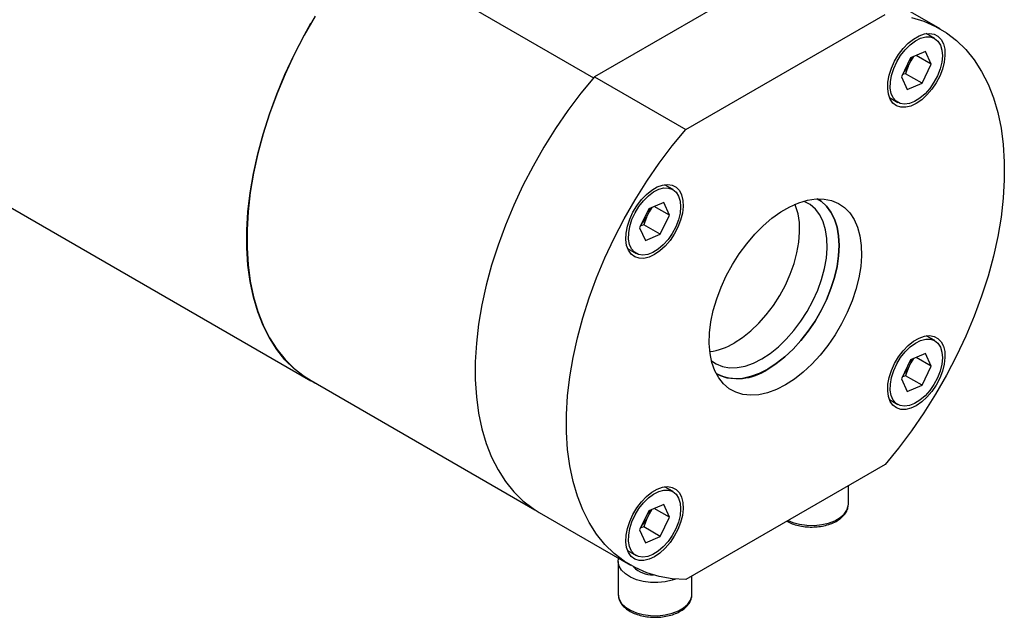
# Model space of a CAD drawing. Header units: inches. Extents: x 6.5 to 32.7, y 2.2 to 20.5.
# Tile 10 of 14: x 27.4 to 32.7, y 12.4 to 15.6. Entities that reach past the tile are written whole.
import ezdxf

# ---------------------------------------------------------------- set-up
doc = ezdxf.new("R2010")
doc.units = ezdxf.units.IN
doc.header["$MEASUREMENT"] = 0

msp = doc.modelspace()

# ---------------------------------------------------------------- linework, layer by layer
at = {"color": 7, "linetype": 'Continuous', "lineweight": 25}
for p, q in [((29.2502, 16.0167), (30.4693, 15.3129)), ((31.5383, 15.9329), (30.4742, 15.3187)), ((32.3201, 15.5743), (31.8329, 15.8555)), ((25.6195, 15.623), (28.9602, 13.6945)), ((30.9614, 15.0374), (32.0254, 15.6517)), ((32.2904, 15.5228), (32.2449, 15.5491)), ((32.1613, 15.4203), (32.1124, 15.3185)), ((32.1481, 15.3727), (32.1629, 15.4035)), ((32.241, 15.4541), (32.1613, 15.4203)), ((32.1775, 15.4272), (32.1629, 15.4035)), ((32.2717, 15.3861), (32.1907, 15.4328)), ((32.2717, 15.3861), (32.241, 15.4541)), ((32.2227, 15.2842), (32.2717, 15.3861)), ((30.4742, 15.3187), (30.9614, 15.0374)), ((32.1124, 15.3185), (32.143, 15.2504)), ((32.1346, 15.3351), (32.1179, 15.3299)), ((32.2227, 15.2842), (32.1346, 15.3351)), ((32.143, 15.2504), (32.2227, 15.2842)), ((32.0489, 15.2076), (32.0936, 15.1818)), ((30.8932, 14.7162), (30.8479, 14.7423)), ((30.7641, 14.6137), (30.7151, 14.5119)), ((30.8438, 14.6475), (30.7641, 14.6137)), ((30.7803, 14.6206), (30.7657, 14.5969)), ((30.8745, 14.5795), (30.7935, 14.6262)), ((30.8745, 14.5795), (30.8438, 14.6475)), ((30.7509, 14.5661), (30.7657, 14.5969)), ((30.8255, 14.4776), (30.8745, 14.5795)), ((30.7151, 14.5119), (30.7458, 14.4438)), ((30.7373, 14.5285), (30.7206, 14.5233)), ((30.8255, 14.4776), (30.7373, 14.5285)), ((30.7458, 14.4438), (30.8255, 14.4776)), ((30.6511, 14.4014), (30.6964, 14.3752)), ((32.2904, 13.9093), (32.2455, 13.9352)), ((32.241, 13.8407), (32.1613, 13.8069)), ((32.2717, 13.7726), (32.241, 13.8407)), ((32.1613, 13.8069), (32.1124, 13.705)), ((32.1481, 13.7592), (32.1629, 13.79)), ((32.1775, 13.8137), (32.1629, 13.79)), ((32.2717, 13.7726), (32.1907, 13.8193)), ((32.2227, 13.6708), (32.2717, 13.7726)), ((32.1346, 13.7216), (32.1179, 13.7165)), ((32.2227, 13.6708), (32.1346, 13.7216)), ((28.9609, 13.6958), (30.1549, 13.0065)), ((32.1124, 13.705), (32.143, 13.637)), ((32.143, 13.637), (32.2227, 13.6708)), ((32.0487, 13.5943), (32.0936, 13.5683)), ((32.0254, 13.2471), (30.9614, 12.6328)), ((30.8932, 13.1027), (30.8485, 13.1285)), ((31.8296, 13.0358), (31.8296, 13.134)), ((30.1795, 12.9914), (30.6667, 12.7102)), ((30.7641, 13.0002), (30.7151, 12.8984)), ((30.8438, 13.034), (30.7641, 13.0002)), ((30.7803, 13.0071), (30.7657, 12.9834)), ((30.8745, 12.966), (30.7935, 13.0127)), ((30.8745, 12.966), (30.8438, 13.034)), ((30.7509, 12.9526), (30.7657, 12.9834)), ((30.8255, 12.8641), (30.8745, 12.966)), ((30.7151, 12.8984), (30.7458, 12.8303)), ((30.7373, 12.915), (30.7206, 12.9098)), ((30.8255, 12.8641), (30.7373, 12.915)), ((30.7458, 12.8303), (30.8255, 12.8641)), ((30.6508, 12.788), (30.6964, 12.7617)), ((30.6007, 12.7305), (30.6007, 12.5537)), ((30.9944, 12.5537), (30.9944, 12.6519)), ((30.6007, 12.5537), (30.6007, 12.5511))]:
    msp.add_line(p, q, dxfattribs=at)
at = {"color": 7, "linetype": 'Continuous', "lineweight": 25, "flags": 128}
for points in [[(28.9824, 15.6419), (28.9246, 15.5406), (28.8712, 15.4372), (28.8223, 15.3324), (28.7782, 15.2265), (28.7391, 15.1201), (28.7053, 15.0137), (28.6768, 14.9079), (28.6539, 14.8032), (28.6365, 14.7001), (28.6249, 14.5992), (28.6191, 14.5009), (28.6191, 14.4057), (28.6249, 14.3141), (28.6365, 14.2265), (28.6539, 14.1434), (28.6768, 14.0652), (28.7053, 13.9923), (28.7391, 13.925), (28.7782, 13.8637), (28.8223, 13.8088), (28.8712, 13.7603), (28.9246, 13.7187), (28.9609, 13.6958)], [(32.1672, 15.6347), (32.2331, 15.6149), (32.2954, 15.5877), (32.3536, 15.5533), (32.4075, 15.5118), (32.4569, 15.4634), (32.5014, 15.4084), (32.5408, 15.347), (32.5749, 15.2796), (32.6037, 15.2065), (32.6269, 15.128), (32.6443, 15.0446), (32.656, 14.9567), (32.6619, 14.8646), (32.6619, 14.769), (32.656, 14.6702), (32.6443, 14.5687), (32.6269, 14.4651), (32.6037, 14.3599), (32.5749, 14.2536), (32.5408, 14.1467), (32.5014, 14.0398), (32.4569, 13.9335), (32.4075, 13.8281), (32.3536, 13.7244), (32.2954, 13.6227), (32.2331, 13.5237), (32.1672, 13.4277), (32.0978, 13.3354), (32.0254, 13.2471)], [(28.9963, 13.6754), (28.9816, 13.6827), (28.9239, 13.7174), (28.8704, 13.759), (28.8215, 13.8074), (28.7774, 13.8624), (28.7384, 13.9237), (28.7045, 13.991), (28.676, 14.0639), (28.6531, 14.1421), (28.6358, 14.2252), (28.6242, 14.3127), (28.6184, 14.4044), (28.6184, 14.4996), (28.6242, 14.5979), (28.6358, 14.6988), (28.6531, 14.8019), (28.676, 14.9066), (28.7045, 15.0124), (28.7384, 15.1187), (28.7774, 15.2251), (28.8215, 15.331), (28.8704, 15.4359), (28.9239, 15.5393), (28.9605, 15.6046)], [(32.1922, 15.1758), (32.1632, 15.1623), (32.1353, 15.1556), (32.1094, 15.1561), (32.0866, 15.1637), (32.0675, 15.1781), (32.0529, 15.1988), (32.0434, 15.2251), (32.0393, 15.2559), (32.0407, 15.2903), (32.0475, 15.3269), (32.0596, 15.3645), (32.0765, 15.4016), (32.0976, 15.437), (32.1221, 15.4693), (32.1491, 15.4974), (32.1777, 15.5202), (32.2068, 15.537), (32.2354, 15.5472), (32.2624, 15.5503), (32.2869, 15.5463), (32.3079, 15.5352), (32.3248, 15.5176), (32.3369, 15.494), (32.3438, 15.4653), (32.3452, 15.4325), (32.341, 15.3968), (32.3315, 15.3596), (32.3169, 15.3221), (32.2979, 15.2857), (32.275, 15.2517), (32.2491, 15.2213), (32.2212, 15.1957), (32.1922, 15.1758)], [(32.3207, 15.4879), (32.3287, 15.4614), (32.3312, 15.4305), (32.328, 15.3963), (32.3192, 15.3603), (32.3052, 15.324), (32.2865, 15.2889), (32.264, 15.2563), (32.2386, 15.2277), (32.2112, 15.2042), (32.1831, 15.1867), (32.1553, 15.1761), (32.129, 15.1726), (32.1053, 15.1765), (32.0852, 15.1876), (32.0694, 15.2054), (32.0587, 15.2293), (32.0534, 15.2582), (32.0538, 15.2909), (32.0598, 15.3262), (32.0713, 15.3625), (32.0877, 15.3984), (32.1083, 15.4324), (32.1324, 15.4631), (32.159, 15.4893), (32.1869, 15.5099), (32.215, 15.5241), (32.2421, 15.5312), (32.2673, 15.531), (32.2893, 15.5234), (32.3073, 15.5089), (32.3207, 15.4879)], [(30.4742, 15.3187), (30.4018, 15.2304), (30.3325, 15.138), (30.2665, 15.0421), (30.2042, 14.943), (30.146, 14.8414), (30.0921, 14.7376), (30.0428, 14.6323), (29.9983, 14.5259), (29.9589, 14.419), (29.9247, 14.3121), (29.8959, 14.2058), (29.8728, 14.1006), (29.8553, 13.997), (29.8436, 13.8956), (29.8377, 13.7968), (29.8377, 13.7011), (29.8436, 13.6091), (29.8553, 13.5211), (29.8728, 13.4377), (29.8959, 13.3592), (29.9247, 13.2861), (29.9589, 13.2187), (29.9983, 13.1573), (30.0428, 13.1023), (30.0921, 13.0539), (30.146, 13.0124), (30.1795, 12.9914)], [(30.9614, 12.6328), (30.889, 12.6375), (30.8196, 12.6498), (30.7537, 12.6696), (30.6914, 12.6968), (30.6332, 12.7312), (30.5793, 12.7727), (30.5299, 12.8211), (30.4855, 12.8761), (30.446, 12.9375), (30.4119, 13.0049), (30.3831, 13.078), (30.36, 13.1565), (30.3425, 13.2399), (30.3308, 13.3278), (30.3249, 13.4199), (30.3249, 13.5155), (30.3308, 13.6143), (30.3425, 13.7158), (30.36, 13.8194), (30.3831, 13.9246), (30.4119, 14.0309), (30.446, 14.1378), (30.4855, 14.2447), (30.5299, 14.351), (30.5793, 14.4564), (30.6332, 14.5601), (30.6914, 14.6618), (30.7537, 14.7608), (30.8196, 14.8568), (30.889, 14.9491), (30.9614, 15.0374)], [(30.7946, 14.369), (30.7656, 14.3555), (30.7377, 14.3488), (30.7118, 14.3493), (30.6889, 14.3568), (30.6699, 14.3712), (30.6553, 14.3919), (30.6458, 14.4182), (30.6416, 14.4491), (30.643, 14.4835), (30.6499, 14.5201), (30.662, 14.5577), (30.6789, 14.5948), (30.6999, 14.6301), (30.7244, 14.6624), (30.7514, 14.6905), (30.78, 14.7134), (30.8091, 14.7302), (30.8377, 14.7403), (30.8647, 14.7435), (30.8892, 14.7394), (30.9103, 14.7284), (30.9272, 14.7107), (30.9393, 14.6872), (30.9461, 14.6584), (30.9475, 14.6257), (30.9434, 14.59), (30.9339, 14.5527), (30.9193, 14.5152), (30.9002, 14.4788), (30.8774, 14.4448), (30.8515, 14.4145), (30.8236, 14.3889), (30.7946, 14.369)], [(30.9234, 14.6813), (30.9315, 14.6548), (30.934, 14.6238), (30.9307, 14.5897), (30.9219, 14.5537), (30.9079, 14.5174), (30.8893, 14.4823), (30.8668, 14.4497), (30.8414, 14.4211), (30.814, 14.3976), (30.7858, 14.3801), (30.7581, 14.3694), (30.7318, 14.366), (30.7081, 14.3699), (30.6879, 14.381), (30.6722, 14.3988), (30.6614, 14.4227), (30.6561, 14.4515), (30.6565, 14.4843), (30.6626, 14.5195), (30.674, 14.5559), (30.6904, 14.5918), (30.7111, 14.6258), (30.7352, 14.6565), (30.7617, 14.6827), (30.7896, 14.7033), (30.8177, 14.7175), (30.8449, 14.7246), (30.87, 14.7243), (30.892, 14.7168), (30.9101, 14.7023), (30.9234, 14.6813)], [(31.4934, 13.6729), (31.4453, 13.6484), (31.3979, 13.6309), (31.3519, 13.6206), (31.3078, 13.6175), (31.2663, 13.6219), (31.2281, 13.6335), (31.1935, 13.6523), (31.1632, 13.678), (31.1375, 13.7102), (31.1168, 13.7484), (31.1013, 13.7922), (31.0914, 13.8409), (31.0871, 13.8938), (31.0886, 13.9502), (31.0957, 14.0093), (31.1084, 14.0703), (31.1265, 14.1323), (31.1497, 14.1944), (31.1778, 14.2558), (31.2103, 14.3156), (31.2468, 14.3729), (31.2867, 14.4271), (31.3296, 14.4772), (31.3747, 14.5226), (31.4215, 14.5627), (31.4693, 14.5969), (31.5175, 14.6247), (31.5653, 14.6457), (31.6121, 14.6597), (31.6573, 14.6664), (31.7001, 14.6657), (31.74, 14.6577), (31.7765, 14.6424), (31.809, 14.6202), (31.8371, 14.5912), (31.8603, 14.5559), (31.8784, 14.5148), (31.8911, 14.4685), (31.8982, 14.4176), (31.8997, 14.3629), (31.8954, 14.305), (31.8855, 14.2449), (31.8701, 14.1833), (31.8493, 14.1211), (31.8236, 14.0593), (31.7933, 13.9986), (31.7587, 13.9399), (31.7205, 13.884), (31.679, 13.8318), (31.6349, 13.784), (31.5889, 13.7411), (31.5415, 13.7039), (31.4934, 13.6729)], [(31.3988, 13.7568), (31.4447, 13.7865), (31.49, 13.8223), (31.5339, 13.8634), (31.5759, 13.9095), (31.6152, 13.9597), (31.6515, 14.0134), (31.684, 14.0697), (31.7124, 14.128), (31.7362, 14.1872), (31.7551, 14.2465), (31.7688, 14.3052), (31.7771, 14.3622), (31.7798, 14.4169), (31.7771, 14.4683), (31.7688, 14.5158), (31.7551, 14.5586), (31.7362, 14.5962), (31.7124, 14.6279), (31.684, 14.6534), (31.6627, 14.6667)], [(31.6627, 14.6667), (31.684, 14.6534), (31.7124, 14.6279), (31.7362, 14.5962), (31.7551, 14.5586), (31.7688, 14.5158), (31.7771, 14.4683), (31.7798, 14.4169), (31.7771, 14.3622), (31.7688, 14.3052), (31.7551, 14.2465), (31.7362, 14.1872), (31.7124, 14.128), (31.684, 14.0697), (31.6515, 14.0134), (31.6152, 13.9597), (31.5759, 13.9095), (31.5339, 13.8634), (31.49, 13.8223), (31.4447, 13.7865), (31.3988, 13.7568)], [(31.2199, 13.8967), (31.2646, 13.9258), (31.3085, 13.961), (31.351, 14.0019), (31.3914, 14.0476), (31.4289, 14.0974), (31.463, 14.1506), (31.4931, 14.2063), (31.5187, 14.2635), (31.5394, 14.3212), (31.5549, 14.3787), (31.5648, 14.4348), (31.5691, 14.4888), (31.5677, 14.5396), (31.5605, 14.5865), (31.5478, 14.6287), (31.5443, 14.6373)], [(31.367, 13.8117), (31.4117, 13.8408), (31.4557, 13.8761), (31.4982, 13.9169), (31.5385, 13.9626), (31.576, 14.0125), (31.6101, 14.0657), (31.6402, 14.1213), (31.6658, 14.1785), (31.6865, 14.2363), (31.702, 14.2938), (31.7119, 14.3499), (31.7162, 14.4038), (31.7148, 14.4547), (31.7077, 14.5016), (31.6949, 14.5438), (31.6768, 14.5806), (31.6536, 14.6114), (31.6257, 14.6357), (31.5935, 14.6531), (31.5909, 14.6542)], [(32.1922, 13.5619), (32.1632, 13.5484), (32.1353, 13.5417), (32.1094, 13.5422), (32.0866, 13.5497), (32.0675, 13.5641), (32.0529, 13.5848), (32.0434, 13.6111), (32.0393, 13.642), (32.0407, 13.6764), (32.0475, 13.713), (32.0596, 13.7505), (32.0765, 13.7877), (32.0976, 13.823), (32.1221, 13.8553), (32.1491, 13.8834), (32.1777, 13.9063), (32.2068, 13.9231), (32.2354, 13.9332), (32.2624, 13.9364), (32.2869, 13.9323), (32.3079, 13.9213), (32.3248, 13.9036), (32.3369, 13.8801), (32.3438, 13.8513), (32.3452, 13.8186), (32.341, 13.7829), (32.3315, 13.7456), (32.3169, 13.7081), (32.2979, 13.6717), (32.275, 13.6377), (32.2491, 13.6074), (32.2212, 13.5818), (32.1922, 13.5619)], [(32.3207, 13.8745), (32.3287, 13.8479), (32.3312, 13.817), (32.328, 13.7828), (32.3192, 13.7468), (32.3052, 13.7105), (32.2865, 13.6754), (32.264, 13.6428), (32.2386, 13.6142), (32.2112, 13.5907), (32.1831, 13.5732), (32.1553, 13.5626), (32.129, 13.5591), (32.1053, 13.563), (32.0852, 13.5741), (32.0694, 13.5919), (32.0587, 13.6158), (32.0534, 13.6447), (32.0538, 13.6774), (32.0598, 13.7127), (32.0713, 13.749), (32.0877, 13.7849), (32.1083, 13.8189), (32.1324, 13.8497), (32.159, 13.8759), (32.1869, 13.8965), (32.215, 13.9106), (32.2421, 13.9177), (32.2673, 13.9175), (32.2893, 13.9099), (32.3073, 13.8954), (32.3207, 13.8745)], [(31.0988, 13.8018), (31.124, 13.7851), (31.1581, 13.7712), (31.1956, 13.7647), (31.2359, 13.7655), (31.2784, 13.7738), (31.3224, 13.7893), (31.367, 13.8117)], [(31.3988, 13.7568), (31.3528, 13.7335), (31.3076, 13.717), (31.2636, 13.7074), (31.2217, 13.705), (31.1823, 13.7097), (31.146, 13.7216), (31.1239, 13.7334)], [(30.7946, 12.755), (30.7656, 12.7415), (30.7377, 12.7349), (30.7118, 12.7353), (30.6889, 12.7429), (30.6699, 12.7573), (30.6553, 12.778), (30.6458, 12.8043), (30.6416, 12.8351), (30.643, 12.8695), (30.6499, 12.9062), (30.662, 12.9437), (30.6789, 12.9808), (30.6999, 13.0162), (30.7244, 13.0485), (30.7514, 13.0766), (30.78, 13.0995), (30.8091, 13.1163), (30.8377, 13.1264), (30.8647, 13.1295), (30.8892, 13.1255), (30.9103, 13.1144), (30.9272, 13.0968), (30.9393, 13.0732), (30.9461, 13.0445), (30.9475, 13.0117), (30.9434, 12.9761), (30.9339, 12.9388), (30.9193, 12.9013), (30.9002, 12.8649), (30.8774, 12.8309), (30.8515, 12.8006), (30.8236, 12.775), (30.7946, 12.755)], [(30.9234, 13.0678), (30.9315, 13.0413), (30.934, 13.0104), (30.9307, 12.9762), (30.9219, 12.9402), (30.9079, 12.9039), (30.8893, 12.8688), (30.8668, 12.8362), (30.8414, 12.8076), (30.814, 12.7841), (30.7858, 12.7666), (30.7581, 12.756), (30.7318, 12.7525), (30.7081, 12.7564), (30.6879, 12.7675), (30.6722, 12.7853), (30.6614, 12.8092), (30.6561, 12.8381), (30.6565, 12.8708), (30.6626, 12.9061), (30.674, 12.9424), (30.6904, 12.9783), (30.7111, 13.0123), (30.7352, 13.043), (30.7617, 13.0692), (30.7896, 13.0898), (30.8177, 13.104), (30.8449, 13.1111), (30.87, 13.1109), (30.892, 13.1033), (30.9101, 13.0888), (30.9234, 13.0678)], [(30.9061, 12.6357), (30.8887, 12.6298), (30.8517, 12.6212), (30.8125, 12.6172), (30.7727, 12.6178), (30.7339, 12.6229), (30.6977, 12.6325), (30.6656, 12.6462), (30.6389, 12.6632), (30.6187, 12.683), (30.6058, 12.7048), (30.6008, 12.7276), (30.6028, 12.7471)]]:
    msp.add_lwpolyline(points, dxfattribs=at)
at = {"color": 8, "linetype": 'Continuous', "lineweight": 25, "flags": 128}
for points in [[(31.5075, 12.9481), (31.5328, 12.9379), (31.569, 12.9283), (31.6078, 12.9231), (31.6477, 12.9225), (31.6869, 12.9265), (31.7238, 12.9351), (31.7571, 12.9477), (31.7853, 12.964), (31.8072, 12.9832), (31.822, 13.0045), (31.829, 13.0272), (31.8296, 13.0358)], [(30.6007, 12.5511), (30.6008, 12.5508), (30.6058, 12.528), (30.6187, 12.5062), (30.6389, 12.4864), (30.6656, 12.4693), (30.6977, 12.4557), (30.7339, 12.4461), (30.7727, 12.4409), (30.8125, 12.4404), (30.8517, 12.4444), (30.8887, 12.4529), (30.9219, 12.4656), (30.9501, 12.4819), (30.972, 12.5011), (30.9868, 12.5224), (30.9938, 12.545), (30.9944, 12.5537)]]:
    msp.add_lwpolyline(points, dxfattribs=at)
at = {"color": 7, "linetype": 'Continuous', "lineweight": 25}
for centre, radius, start, end in [((32.0268, 15.4528), 0.1448, 340.0881, 348.2838), ((32.0102, 15.4563), 0.1613, 314.5819, 328.7827), ((30.6295, 14.6462), 0.1448, 340.0881, 348.2838), ((30.6129, 14.6497), 0.1613, 314.5819, 328.7827), ((31.0432, 14.1888), 0.3414, 277.9085, 301.1716), ((32.0268, 13.8393), 0.1448, 340.0881, 348.2838), ((31.2413, 13.98), 0.2731, 244.5517, 305.2014), ((32.0102, 13.8428), 0.1613, 314.5819, 328.7827), ((30.6295, 13.0327), 0.1448, 340.0881, 348.2838), ((30.6129, 13.0362), 0.1613, 314.5819, 328.7827)]:
    msp.add_arc(centre, radius, start, end, dxfattribs=at)
at = {"color": 8, "linetype": 'Continuous', "lineweight": 25}
msp.add_arc((30.7839, 12.7985), 0.1406, 223.5023, 272.0055, dxfattribs=at)
at = {"color": 7, "linetype": 'Continuous', "lineweight": 25}
for points, knots in [([(32.1481, 15.3727), (32.1469, 15.3698), (32.1445, 15.3639), (32.1411, 15.3547), (32.1377, 15.3451), (32.1356, 15.3385), (32.1346, 15.3351)], [0, 0, 0, 0, 0.236683, 0.482097, 0.736468, 1, 1, 1, 1]), ([(30.7509, 14.5661), (30.7497, 14.5632), (30.7472, 14.5572), (30.7438, 14.548), (30.7405, 14.5384), (30.7384, 14.5319), (30.7373, 14.5285)], [0, 0, 0, 0, 0.236683, 0.482097, 0.736468, 1, 1, 1, 1]), ([(32.1481, 13.7592), (32.1469, 13.7563), (32.1445, 13.7504), (32.1411, 13.7412), (32.1377, 13.7316), (32.1356, 13.725), (32.1346, 13.7216)], [0, 0, 0, 0, 0.236683, 0.482097, 0.736468, 1, 1, 1, 1]), ([(31.5014, 12.9445), (31.5103, 12.94), (31.5288, 12.9307), (31.5619, 12.9211), (31.598, 12.915), (31.6354, 12.9131), (31.6726, 12.9156), (31.7085, 12.9222), (31.7418, 12.9329), (31.7714, 12.9475), (31.7962, 12.9656), (31.8149, 12.9869), (31.8272, 13.0105), (31.8288, 13.0272), (31.8296, 13.0354)], [0, 0, 0, 0, 0.07729, 0.161341, 0.245176, 0.32885, 0.412522, 0.496347, 0.580503, 0.665183, 0.750475, 0.835856, 0.919616, 1, 1, 1, 1]), ([(30.7509, 12.9526), (30.7497, 12.9497), (30.7472, 12.9438), (30.7438, 12.9346), (30.7405, 12.925), (30.7384, 12.9184), (30.7373, 12.915)], [0, 0, 0, 0, 0.236683, 0.482097, 0.736468, 1, 1, 1, 1]), ([(30.6015, 12.5506), (30.6014, 12.5484), (30.6008, 12.5383), (30.6069, 12.5206), (30.6194, 12.4992), (30.6385, 12.4798), (30.6632, 12.4628), (30.693, 12.449), (30.7267, 12.4389), (30.7628, 12.4328), (30.8002, 12.431), (30.8374, 12.4334), (30.8733, 12.4401), (30.9066, 12.4508), (30.9362, 12.4653), (30.961, 12.4835), (30.98, 12.5048), (30.9912, 12.5283), (30.9956, 12.5468), (30.9939, 12.5566), (30.9937, 12.5582)], [0, 0, 0, 0, 0.016263, 0.07287, 0.129675, 0.18829, 0.248864, 0.310474, 0.372198, 0.433765, 0.495213, 0.55666, 0.618219, 0.680021, 0.742208, 0.804844, 0.867546, 0.929057, 0.988089, 1, 1, 1, 1])]:
    msp.add_open_spline(points, degree=3, knots=knots, dxfattribs=at)

doc.saveas('drawing.dxf')
